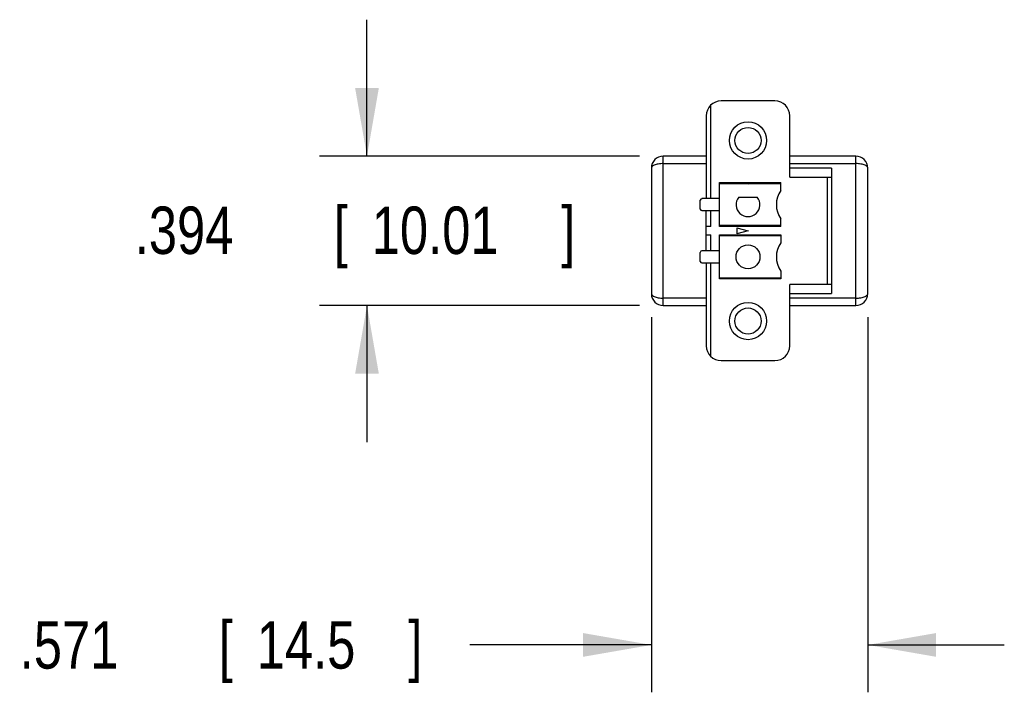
# Model space of a CAD drawing. Header units: inches. Extents: x 0.2 to 16.8, y 0.1 to 10.8.
# Tile 2 of 10: x 7.6 to 10.2, y 2.3 to 4. Entities that reach past the tile are written whole.
import ezdxf

# ---------------------------------------------------------------- set-up
doc = ezdxf.new("R2010")
doc.units = ezdxf.units.IN
doc.header["$LTSCALE"] = 0.935
doc.header["$MEASUREMENT"] = 0
doc.layers.get('0').update_dxf_attribs({"linetype": 'CONTINUOUS'})
doc.layers.add('DIMENSIONS', color=7, linetype='CONTINUOUS')
doc.styles.get("Standard").update_dxf_attribs({"font": 'txt', "width": 0.8})
doc.dimstyles.new('DIMSTYLE_1', dxfattribs={"dimtxt": 0.125, "dimasz": 0.18, "dimexe": 0.18, "dimexo": 0.0625, "dimgap": 0.09, "dimtad": 0, "dimtih": 1, "dimtoh": 1, "dimdec": 3, "dimzin": 4, "dimdsep": 46, "dimtxsty": 'STANDARD', "dimblk": '_FILLED', "dimblk1": '_FILLED', "dimblk2": '_FILLED', "dimcen": 0.09, "dimadec": 0, "dimazin": 0, "dimtp": 0.01, "dimtm": 0.01, "dimtfac": 1, "dimtdec": 3, "dimtofl": 0, "dimtmove": 0, "dimatfit": 3, "dimldrblk": '_FILLED', "dimfxl": 1, "dimtolj": 1, "dimtzin": 4, "dimarcsym": 0})

# ---------------------------------------------------------------- blocks, each defined once
blk = doc.blocks.new('_FILLED')
at = {"color": 0, "linetype": 'BYBLOCK'}
blk.add_solid([(0, 0), (-1, 0.174), (-1, -0.174)], dxfattribs=at)
blk = doc.blocks.new('*D2')
at = {"layer": 'DIMENSIONS', "color": 2, "linetype": 'CONTINUOUS'}
for p, q in [((9.294, 3.2396), (9.294, 2.2504)), ((9.8649, 3.2396), (9.8649, 2.2504)), ((9.294, 2.3754), (8.8156, 2.3754)), ((9.8649, 2.3754), (10.2249, 2.3754))]:
    blk.add_line(p, q, dxfattribs=at)
at = {"layer": 'DIMENSIONS', "color": 2, "linetype": 'CONTINUOUS', "xscale": 0.18, "yscale": 0.18, "zscale": 0.18}
blk.add_blockref('_FILLED', (9.294, 2.3754), dxfattribs=at)
at = {"layer": 'DIMENSIONS', "color": 2, "linetype": 'CONTINUOUS', "xscale": 0.18, "yscale": 0.18, "zscale": 0.18, "rotation": 180}
blk.add_blockref('_FILLED', (9.8649, 2.3754), dxfattribs=at)
at = {"layer": 'DIMENSIONS', "color": 2, "linetype": 'CONTINUOUS', "width": 0.8}
for s, p in [('[', (8.1531, 2.3129)), (']', (8.6531, 2.3129)), ('.571', (7.6281, 2.3129)), ('14.5', (8.2531, 2.3129))]:
    blk.add_text(s, height=0.125, dxfattribs=at).set_placement(p)
blk = doc.blocks.new('*D3')
at = {"layer": 'DIMENSIONS', "color": 2, "linetype": 'CONTINUOUS'}
for p, q in [((8.544, 3.6647), (8.544, 4.0247)), ((9.263, 3.6647), (8.419, 3.6647)), ((9.263, 3.2706), (8.419, 3.2706)), ((8.544, 3.2706), (8.544, 2.9106))]:
    blk.add_line(p, q, dxfattribs=at)
at = {"layer": 'DIMENSIONS', "color": 2, "linetype": 'CONTINUOUS', "xscale": 0.18, "yscale": 0.18, "zscale": 0.18}
for p, rotation in [((8.544, 3.6647), 270), ((8.544, 3.2706), 90)]:
    blk.add_blockref('_FILLED', p, dxfattribs=dict(at, rotation=rotation))
at = {"layer": 'DIMENSIONS', "color": 2, "linetype": 'CONTINUOUS', "width": 0.8}
for s, p in [('.394', (7.9315, 3.4067)), ('[', (8.4565, 3.4067)), ('10.01', (8.5565, 3.4067)), (']', (9.0565, 3.4067))]:
    blk.add_text(s, height=0.125, dxfattribs=at).set_placement(p)

msp = doc.modelspace()

# ---------------------------------------------------------------- linework, layer by layer
at = {"color": 7, "linetype": 'CONTINUOUS'}
for p, q in [((9.4505, 3.5526), (9.4505, 3.7992)), ((9.6198, 3.8105), (9.4781, 3.8105)), ((9.4387, 3.7711), (9.4387, 3.5526)), ((9.6592, 3.6097), (9.6592, 3.7711)), ((9.3255, 3.2706), (9.3255, 3.6647)), ((9.4387, 3.6647), (9.3255, 3.6647)), ((9.8334, 3.6647), (9.6592, 3.6647)), ((9.8334, 3.2706), (9.8334, 3.6647)), ((9.3255, 3.645), (9.4387, 3.645)), ((9.6592, 3.645), (9.8334, 3.645)), ((9.294, 3.6332), (9.294, 3.3021)), ((9.7694, 3.6332), (9.6592, 3.6332)), ((9.6592, 3.6097), (9.7694, 3.6097)), ((9.7576, 3.6097), (9.7576, 3.3262)), ((9.7694, 3.6332), (9.7694, 3.3021)), ((9.8649, 3.3021), (9.8649, 3.6332)), ((9.4741, 3.4788), (9.4741, 3.5949)), ((9.4741, 3.5949), (9.6355, 3.5949)), ((9.6355, 3.592), (9.4741, 3.592)), ((9.541, 3.5923), (9.5489, 3.592)), ((9.5568, 3.5923), (9.541, 3.5923)), ((9.5489, 3.592), (9.5568, 3.5923)), ((9.6355, 3.5742), (9.6355, 3.5949)), ((9.4229, 3.525), (9.4229, 3.5486)), ((9.4741, 3.5526), (9.4269, 3.5526)), ((9.5243, 3.5565), (9.5735, 3.5565)), ((9.4269, 3.5211), (9.4741, 3.5211)), ((9.4387, 3.4148), (9.4387, 3.5211)), ((9.4505, 3.4788), (9.4505, 3.5211)), ((9.6355, 3.4817), (9.4741, 3.4817)), ((9.6355, 3.4788), (9.6355, 3.4995)), ((9.4505, 3.4788), (9.4387, 3.4788)), ((9.4387, 3.4571), (9.4505, 3.4571)), ((9.4505, 3.4148), (9.4505, 3.4571)), ((9.6355, 3.4788), (9.4741, 3.4788)), ((9.4741, 3.341), (9.4741, 3.4571)), ((9.4741, 3.4571), (9.6355, 3.4571)), ((9.6355, 3.4542), (9.4741, 3.4542)), ((9.5194, 3.4759), (9.5194, 3.46)), ((9.5194, 3.4759), (9.5489, 3.4679)), ((9.5489, 3.4679), (9.5194, 3.46)), ((9.6355, 3.4571), (9.6355, 3.4364)), ((9.4229, 3.3872), (9.4229, 3.4109)), ((9.4741, 3.4148), (9.4269, 3.4148)), ((9.4269, 3.3833), (9.4741, 3.3833)), ((9.4387, 3.3833), (9.4387, 3.1648)), ((9.4505, 3.1367), (9.4505, 3.3833)), ((9.6355, 3.3617), (9.6355, 3.341)), ((9.4741, 3.3439), (9.6355, 3.3439)), ((9.6355, 3.341), (9.4741, 3.341)), ((9.7694, 3.3262), (9.6592, 3.3262)), ((9.6592, 3.1648), (9.6592, 3.3262)), ((9.6592, 3.3021), (9.7694, 3.3021)), ((9.4387, 3.2903), (9.3255, 3.2903)), ((9.8334, 3.2903), (9.6592, 3.2903)), ((9.3255, 3.2706), (9.4387, 3.2706)), ((9.6592, 3.2706), (9.8334, 3.2706)), ((9.4781, 3.1254), (9.6198, 3.1254))]:
    msp.add_line(p, q, dxfattribs=at)
for centre, radius in [((9.5489, 3.7061), 0.0492), ((9.5489, 3.7061), 0.0344), ((9.5489, 3.399), 0.0315), ((9.5489, 3.2298), 0.0492), ((9.5489, 3.2298), 0.0344)]:
    msp.add_circle(centre, radius, dxfattribs=at)
for centre, radius, start, end in [((9.4781, 3.7711), 0.0394, 90, 180), ((9.6198, 3.7711), 0.0394, 0, 90), ((9.3255, 3.6332), 0.0315, 90, 180), ((9.8334, 3.6332), 0.0315, 0, 90), ((9.6887, 3.5368), 0.065, 144.9032, 215.0968), ((9.4269, 3.5486), 0.00394, 90, 180), ((9.5489, 3.5368), 0.0315, 141.3178, 38.6822), ((9.4269, 3.525), 0.00394, 180, 270), ((9.6887, 3.399), 0.065, 144.9032, 215.0968), ((9.4269, 3.4109), 0.00394, 90, 180), ((9.4269, 3.3872), 0.00394, 180, 270), ((9.3255, 3.3021), 0.0315, 180, 270), ((9.8334, 3.3021), 0.0315, 270, 360), ((9.4781, 3.1648), 0.0394, 180, 270), ((9.6198, 3.1648), 0.0394, 270, 360)]:
    msp.add_arc(centre, radius, start, end, dxfattribs=at)
for points, knots in [([(9.3255, 3.645), (9.3233, 3.645), (9.3188, 3.6448), (9.3124, 3.644), (9.3065, 3.6427), (9.3015, 3.641), (9.2975, 3.6388), (9.2948, 3.6363), (9.294, 3.6341), (9.294, 3.6332)], [0, 0, 0, 0, 0.188713, 0.371757, 0.542227, 0.693569, 0.820191, 0.919989, 1, 1, 1, 1]), ([(9.8649, 3.6332), (9.8649, 3.6341), (9.8641, 3.6363), (9.8614, 3.6388), (9.8574, 3.641), (9.8523, 3.6427), (9.8465, 3.644), (9.8401, 3.6448), (9.8356, 3.645), (9.8334, 3.645)], [0, 0, 0, 0, 0.080097, 0.179975, 0.306639, 0.457963, 0.628378, 0.811359, 1, 1, 1, 1]), ([(9.294, 3.3021), (9.294, 3.3011), (9.2948, 3.299), (9.2975, 3.2965), (9.3015, 3.2943), (9.3065, 3.2925), (9.3124, 3.2912), (9.3188, 3.2904), (9.3233, 3.2903), (9.3255, 3.2903)], [0, 0, 0, 0, 0.080012, 0.179787, 0.30642, 0.457764, 0.628236, 0.811283, 1, 1, 1, 1]), ([(9.8334, 3.2903), (9.8356, 3.2903), (9.8401, 3.2904), (9.8465, 3.2912), (9.8523, 3.2925), (9.8574, 3.2943), (9.8614, 3.2965), (9.8641, 3.299), (9.8649, 3.3011), (9.8649, 3.3021)], [0, 0, 0, 0, 0.188641, 0.371622, 0.542037, 0.69336, 0.820025, 0.919903, 1, 1, 1, 1])]:
    msp.add_open_spline(points, degree=3, knots=knots, dxfattribs=at)

# ---------------------------------------------------------------- dimensions: what is measured, and where the dimension line sits
at = {"layer": 'DIMENSIONS', "color": 2, "linetype": 'CONTINUOUS'}
dim = msp.add_linear_dim(base=(8.544, 3.6647), p1=(9.263, 3.2706), p2=(9.263, 3.6647), angle=90, dimstyle='DIMSTYLE_1', dxfattribs=at)
dim.commit()
dim.dimension.update_dxf_attribs({"geometry": '*D3', "text_midpoint": (8.544, 3.4692), "dimtype": 160})
dim = msp.add_linear_dim(base=(9.8649, 2.3754), p1=(9.294, 3.2396), p2=(9.8649, 3.2396), dimstyle='DIMSTYLE_1', dxfattribs=at)
dim.commit()
dim.dimension.update_dxf_attribs({"geometry": '*D2', "text_midpoint": (8.1906, 2.3754), "dimtype": 160})

doc.saveas('drawing.dxf')
